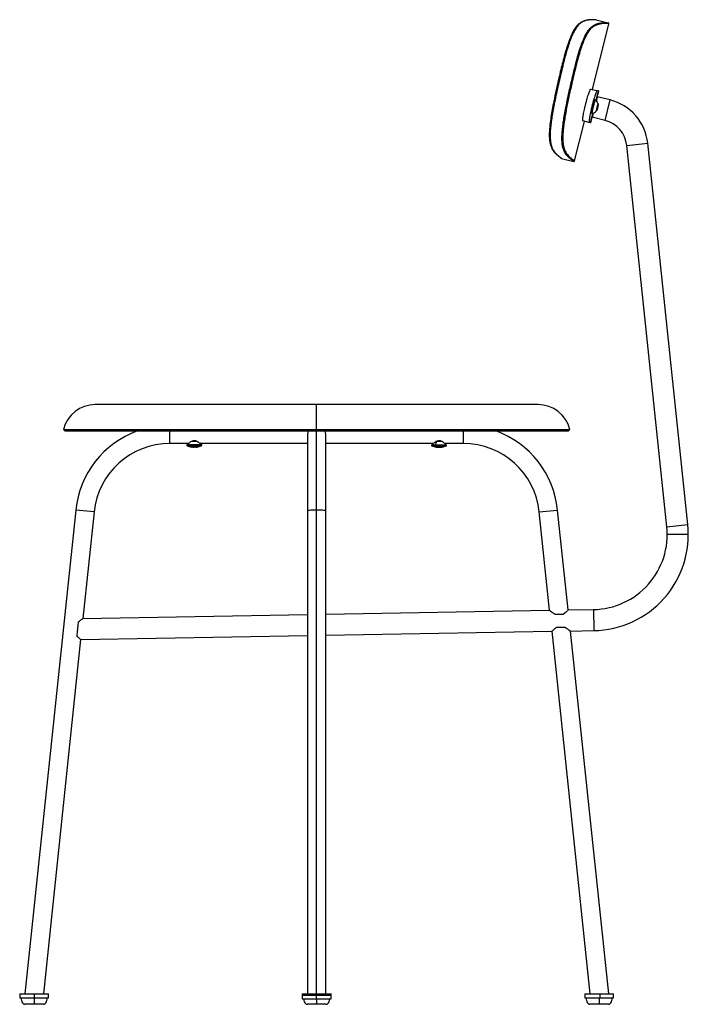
# Paper-space layout '_Back' of a CAD drawing. Header units: millimetres. Extents: x -226 to 282, y -5 to 743.
import ezdxf

# ---------------------------------------------------------------- set-up
doc = ezdxf.new("R2010")
doc.units = ezdxf.units.MM

psp = doc.layouts.new('_Back')

# ---------------------------------------------------------------- linework, layer by layer
at = {"color": 7, "linetype": 'Continuous', "lineweight": 25}
for p, q in [((212.4, 742.91), (221.62, 740.61)), ((209.53, 690.04), (221.98, 740)), ((221.98, 740), (221.98, 740)), ((208.35, 690.34), (213.83, 688.97)), ((213.83, 688.97), (212.04, 681.81)), ((213.29, 684.47), (214.38, 688.83)), ((211.78, 682.01), (211.41, 682.1)), ((222.99, 682.05), (213.29, 684.47)), ((219.12, 666.52), (222.99, 682.05)), ((209.93, 677.69), (210.3, 677.6)), ((212.76, 673.99), (212.97, 675.36)), ((213.13, 674.84), (212.76, 673.99)), ((212.9, 674.9), (213.13, 674.84)), ((212.97, 675.36), (213.54, 677.58)), ((213.7, 677.06), (213.13, 674.84)), ((213.42, 677.13), (213.7, 677.06)), ((213.54, 677.58), (213.91, 678.43)), ((213.91, 678.43), (213.7, 677.06)), ((213.89, 679.06), (213.98, 678.74)), ((195.98, 635.71), (203.48, 665.79)), ((207.78, 664.71), (202.3, 666.08)), ((209.57, 671.87), (207.78, 664.71)), ((208.33, 664.58), (209.42, 668.94)), ((208.87, 671.91), (209.24, 671.82)), ((209.2, 671.87), (209.25, 671.82)), ((219.12, 666.52), (209.42, 668.94)), ((235.68, 647.48), (251.59, 649.15)), ((266.12, 357.86), (235.68, 647.48)), ((282.03, 359.54), (251.59, 649.15)), ((186.15, 637.64), (195.37, 635.34)), ((195.97, 635.71), (195.98, 635.71)), ((168.22, 450.65), (-168.22, 450.65)), ((0, -0.95), (0, 450.65)), ((-192.5, 431.62), (-191.5, 430.62)), ((-192.5, 431.62), (192.5, 431.62)), ((-191.5, 430.62), (191.5, 430.62)), ((-111.49, 421), (-111.49, 430.62)), ((-7, 428), (-7, 3)), ((7, 3), (7, 428)), ((111.49, 421), (111.49, 430.62)), ((191.5, 430.62), (192.5, 431.62)), ((-97.69, 421), (-111.49, 421)), ((-97.69, 421), (-98.51, 420.18)), ((-98.51, 420.18), (-87.49, 420.18)), ((-98.37, 419.38), (-87.63, 419.38)), ((-90.89, 422.69), (-95.11, 422.69)), ((-94.13, 422.69), (-94.13, 423.12)), ((-89.16, 421.55), (-87.9, 420.18)), ((-87.49, 420.18), (-88.31, 421)), ((-7, 421), (-88.31, 421)), ((88.43, 421), (7, 421)), ((88.43, 421), (87.49, 420.06)), ((87.49, 420.06), (98.51, 420.06)), ((87.63, 419.25), (98.37, 419.25)), ((91.43, 422.57), (90.12, 420.06)), ((95.35, 422.57), (90.67, 422.57)), ((98.51, 420.06), (97.57, 421)), ((111.49, 421), (97.57, 421)), ((-183.09, 370.53), (-221.72, 3)), ((-169.17, 369.06), (-183.09, 370.53)), ((-169.17, 369.06), (-177.68, 288.14)), ((169.17, 369.06), (183.09, 370.53)), ((177.03, 294.33), (169.17, 369.06)), ((191.08, 294.58), (183.09, 370.53)), ((266.12, 357.86), (282.03, 359.54)), ((282.43, 351.9), (266.43, 351.9)), ((7, 291.36), (177.03, 294.33)), ((191.08, 294.58), (210.42, 294.91)), ((210.42, 294.91), (210.7, 278.92)), ((-177.68, 288.14), (-7, 291.12)), ((7, 275.36), (178.7, 278.36)), ((178.7, 278.36), (207.65, 3)), ((192.76, 278.6), (210.7, 278.92)), ((192.76, 278.6), (221.72, 3)), ((-179.36, 272.11), (-207.65, 3)), ((-179.36, 272.11), (-7, 275.12)), ((-225.68, 3), (-225.68, 0)), ((-225.68, 3), (-203.68, 3)), ((-225.68, 0), (-203.68, 0)), ((-214.68, 3), (-214.68, 0)), ((-203.68, 0), (-203.68, 3)), ((-11, 3), (-11, -0.95)), ((-11, 3), (-7.46, 3)), ((-11, 2.05), (11, 2.05)), ((-4, 3), (-4, 2.05)), ((4, 2.05), (4, 3)), ((7.44, 3), (11, 3)), ((11, -0.95), (11, 3)), ((203.68, 3), (203.68, 0)), ((203.68, 3), (225.68, 3)), ((203.68, 0), (225.68, 0)), ((215.14, 3), (215.14, 0)), ((225.68, 0), (225.68, 3)), ((-11, -0.95), (11, -0.95))]:
    psp.add_line(p, q, dxfattribs=at)
at = {"color": 7, "linetype": 'Continuous', "lineweight": 25, "flags": 128}
for points in [[(209.93, 677.69), (209.6, 676.36), (209.31, 675.08), (209.07, 673.92), (208.9, 672.98), (208.83, 672.31), (208.83, 671.96), (208.87, 671.91)], [(-6.49, 430.62), (-6.82, 429.56), (-7, 428)], [(7, 428), (6.82, 429.56), (6.49, 430.62)], [(-95.23, 418.44), (-95.22, 418.42), (-95.2, 418.4), (-95.19, 418.39), (-95.18, 418.38), (-95.16, 418.38), (-95.15, 418.38), (-95.13, 418.39), (-95.12, 418.4)], [(0, 370.53), (-1.56, 370.51), (-3.04, 370.45), (-4.36, 370.37), (-5.47, 370.25), (-6.31, 370.11), (-6.82, 369.96), (-7, 369.79)], [(7, 369.79), (6.82, 369.96), (6.31, 370.11), (5.47, 370.25), (4.36, 370.37), (3.04, 370.45), (1.56, 370.51), (0, 370.53)]]:
    psp.add_lwpolyline(points, dxfattribs=at)
at = {"color": 7, "linetype": 'Continuous', "lineweight": 25}
for centre, radius, start, end in [((224.57, 675.23), 14.84, 152.44015, 170.46506), ((224.04, 675.41), 13.91, 151.70494, 170.94009), ((208.49, 677.42), 5.65, 13.42579, 54.33283), ((213.8, 645.18), 38, 6, 76), ((236.42, 669.64), 27.31, 163.05848, 175.32814), ((208.47, 677.51), 5.69, 277.44534, 317.79036), ((208.49, 677.42), 5.65, 277.66717, 318.57421), ((227.23, 672.62), 14.59, 155.23014, 175.81452), ((199.43, 679.8), 14.59, 335.23014, 355.81452), ((213.8, 645.18), 22, 6, 76), ((-168.22, 425.65), 25, 90, 166.18397), ((168.22, 425.65), 25, 13.81603, 90), ((-111.49, 363), 72, 110.08262, 174), ((111.49, 363), 72, 6, 69.91738), ((-111.49, 363), 58, 90, 174), ((-98.16, 419.83), 0.5, 135, 245.11235), ((-93, 430.94), 12.75, 245.11235, 260.2068), ((-93.05, 429.37), 11.18, 281.1931, 296.66678), ((-93, 430.94), 12.75, 279.7932, 294.88765), ((-88.28, 419.83), 0.519, 298.72525, 42.62887), ((-87.84, 419.83), 0.5, 294.88765, 45), ((87.84, 419.71), 0.5, 135, 245.11235), ((93, 430.82), 12.75, 245.11235, 259.74746), ((90.8, 419.72), 0.761, 153.11103, 217.46922), ((93.47, 422.83), 4.85, 227.51875, 249.87649), ((93, 430.82), 12.75, 280.25254, 294.88765), ((98.16, 419.71), 0.5, 294.88765, 45), ((111.49, 363), 58, 6, 90), ((-94.19, 427.17), 8.79, 263.17182, 276.82818), ((-95.27, 418.54), 0.204, 316.99892, 331.04227), ((-93.97, 428.42), 10.04, 269.36255, 276.38779), ((-92.03, 428.42), 10.04, 263.61164, 276.38836), ((-91.81, 427.17), 8.79, 269.31972, 276.82714), ((-90.73, 418.54), 0.204, 208.95773, 223.00108), ((-90.84, 418.43), 0.0559, 217.86658, 276.0507), ((90.94, 419.41), 1.15, 259.79001, 288.89582), ((91.41, 424.01), 5.76, 266.74895, 274.5837), ((92.53, 430.23), 11.98, 264.15133, 266.53275), ((92.53, 430.23), 11.97, 266.53291, 275.84925), ((93.47, 430.23), 11.97, 267.74525, 273.46729), ((94.59, 424.02), 5.77, 261.57157, 278.42843), ((95.07, 419.41), 1.16, 262.84222, 288.83032), ((209.43, 351.9), 73, 271, 6), ((209.43, 351.9), 57, 271, 6)]:
    psp.add_arc(centre, radius, start, end, dxfattribs=at)
for points, knots in [([(211.67, 742.93), (211.68, 742.94), (211.7, 742.96), (211.58, 742.95), (211.38, 742.98), (210.75, 743.01), (209.43, 743.04), (207.25, 742.96), (204.87, 742.61), (202.44, 741.82), (200.57, 740.87), (198.86, 739.55), (197.47, 738.12), (195.96, 736.02), (194.36, 733.16), (192.77, 729.66), (191.25, 725.62), (189.86, 721.32), (188.43, 716.39), (186.99, 710.89), (185.52, 704.87), (183.86, 697.85), (182.03, 689.82), (180.34, 681.8), (179, 674.84), (178.01, 668.98), (177.3, 663.79), (176.88, 659.37), (176.73, 655.76), (176.83, 652.73), (177.16, 649.93), (177.72, 647.57), (178.48, 645.61), (179.49, 643.79), (180.68, 642.22), (181.95, 640.95), (183.05, 639.98), (183.93, 639.25), (184.6, 638.72), (184.98, 638.43), (185.18, 638.28), (185.28, 638.21), (185.29, 638.22), (185.3, 638.23)], [0, 0, 0, 0, 0.002326, 0.012257, 0.021882, 0.058419, 0.123067, 0.180791, 0.238471, 0.271192, 0.303972, 0.320382, 0.336801, 0.353353, 0.36982, 0.386325, 0.402792, 0.419171, 0.435509, 0.457371, 0.479122, 0.500885, 0.533541, 0.566248, 0.588103, 0.609849, 0.631681, 0.64808, 0.664457, 0.680964, 0.697337, 0.719258, 0.741061, 0.762899, 0.799623, 0.836325, 0.873053, 0.909771, 0.942083, 0.973937, 0.982005, 0.990626, 1, 1, 1, 1]), ([(212.4, 742.91), (212.38, 742.91), (212.35, 742.91), (212.1, 742.94), (211.77, 742.97), (211.35, 743), (210.87, 743.02), (210.33, 743.03), (209.67, 743.03), (208.88, 743), (207.96, 742.95), (207.03, 742.86), (205.96, 742.7), (204.72, 742.41), (203.31, 741.94), (201.96, 741.33), (200.66, 740.51), (199.44, 739.52), (198.33, 738.32), (197.36, 737.02), (196.22, 735.24), (194.77, 732.52), (193.33, 729.16), (192.21, 726.14), (191.24, 723.3), (190.16, 719.83), (188.97, 715.6), (187.68, 710.66), (186.28, 704.96), (184.79, 698.68), (183.27, 692.01), (181.82, 685.39), (180.52, 679), (179.45, 673.27), (178.61, 668.13), (177.95, 663.28), (177.52, 658.74), (177.37, 654.61), (177.55, 651.21), (177.95, 648.68), (178.46, 646.82), (179.01, 645.35), (179.67, 644.07), (180.43, 642.89), (181.29, 641.82), (182.18, 640.9), (183.07, 640.09), (183.9, 639.38), (184.66, 638.77), (185.29, 638.28), (185.77, 637.92), (186.09, 637.69), (186.13, 637.66), (186.15, 637.64)], [0, 0, 0, 0, 0.029472, 0.055521, 0.078713, 0.100404, 0.120678, 0.139756, 0.158014, 0.181812, 0.203713, 0.22312, 0.240901, 0.265452, 0.287462, 0.306212, 0.322315, 0.336783, 0.34912, 0.357852, 0.365985, 0.382209, 0.397877, 0.406276, 0.415013, 0.427403, 0.441126, 0.456447, 0.47531, 0.496222, 0.516998, 0.539661, 0.560154, 0.579033, 0.595799, 0.61144, 0.628978, 0.645536, 0.662472, 0.680844, 0.694443, 0.708911, 0.725165, 0.743849, 0.764903, 0.789309, 0.813784, 0.84118, 0.870421, 0.900977, 0.932759, 0.965765, 1, 1, 1, 1]), ([(195.37, 635.34), (195.35, 635.36), (195.31, 635.39), (194.98, 635.62), (194.49, 635.98), (193.84, 636.48), (193.07, 637.1), (192.22, 637.81), (191.31, 638.62), (190.4, 639.55), (189.52, 640.62), (188.74, 641.81), (188.06, 643.1), (187.49, 644.56), (186.96, 646.43), (186.55, 648.96), (186.34, 652.37), (186.48, 656.5), (186.9, 661.04), (187.55, 665.9), (188.38, 671.04), (189.44, 676.77), (190.74, 683.17), (192.11, 689.48), (193.49, 695.54), (194.78, 701.04), (196.03, 706.17), (197.18, 710.74), (198.24, 714.68), (199.26, 718.2), (200.22, 721.26), (201.13, 723.92), (202.26, 726.94), (203.42, 729.63), (204.58, 731.89), (205.46, 733.44), (206.33, 734.78), (207.31, 736.08), (208.44, 737.27), (209.68, 738.27), (210.99, 739.08), (212.36, 739.68), (213.8, 740.15), (215.06, 740.43), (216.17, 740.59), (217.13, 740.68), (218.09, 740.73), (218.99, 740.74), (219.71, 740.74), (220.27, 740.72), (220.7, 740.69), (221.06, 740.67), (221.36, 740.64), (221.57, 740.61), (221.6, 740.61), (221.62, 740.61)], [0, 0, 0, 0, 0.034411, 0.067586, 0.099532, 0.130244, 0.159634, 0.18717, 0.211767, 0.236295, 0.257451, 0.276222, 0.292545, 0.307067, 0.320705, 0.339098, 0.356007, 0.372479, 0.389866, 0.405339, 0.421901, 0.440533, 0.460748, 0.483095, 0.500619, 0.518374, 0.535416, 0.549521, 0.561888, 0.573269, 0.583661, 0.592292, 0.600599, 0.616137, 0.624195, 0.632316, 0.64044, 0.649179, 0.661544, 0.676064, 0.692236, 0.711073, 0.733191, 0.757865, 0.776074, 0.795997, 0.81852, 0.842973, 0.869006, 0.887018, 0.90619, 0.926555, 0.948316, 0.972714, 1, 1, 1, 1]), ([(212.4, 742.91), (212.27, 742.92), (212.08, 742.95), (211.86, 742.9), (211.77, 742.86), (211.75, 742.84)], [0, 0, 0, 0, 0.561954, 0.864463, 1, 1, 1, 1]), ([(221.99, 740.19), (221.99, 740.22), (221.97, 740.29), (221.93, 740.38), (221.87, 740.46), (221.77, 740.55), (221.68, 740.59), (221.62, 740.61)], [0, 0, 0, 0, 0.169184, 0.342334, 0.515483, 0.685035, 1, 1, 1, 1]), ([(221.98, 740), (221.97, 740), (221.97, 740), (221.95, 740), (221.91, 740.01), (221.86, 740.02), (221.77, 740.03), (221.65, 740.04), (221.5, 740.05), (221.26, 740.07), (220.92, 740.1), (220.43, 740.12), (219.79, 740.14), (218.93, 740.13), (217.83, 740.09), (216.56, 740), (215.3, 739.8), (214.13, 739.52), (213.1, 739.2), (212.03, 738.78), (210.98, 738.25), (210.03, 737.63), (209.14, 736.93), (208.19, 736.03), (207.17, 734.81), (206.09, 733.26), (205.06, 731.45), (204.11, 729.57), (202.97, 727.06), (201.6, 723.47), (200.07, 718.83), (198.53, 713.49), (196.98, 707.52), (195.39, 700.98), (193.6, 693.34), (191.65, 684.61), (190, 676.47), (188.83, 670.03), (188.09, 665.3), (187.49, 660.74), (187.11, 656.47), (186.99, 652.69), (187.16, 649.59), (187.52, 647.09), (188.08, 644.93), (188.81, 643.11), (189.67, 641.63), (190.63, 640.33), (191.63, 639.26), (192.63, 638.34), (193.51, 637.59), (194.27, 636.99), (194.9, 636.49), (195.41, 636.11), (195.76, 635.86), (195.92, 635.75), (195.97, 635.72), (195.97, 635.71), (195.97, 635.71)], [0, 0, 0, 0, 0.003015, 0.011545, 0.01962, 0.029062, 0.039183, 0.050769, 0.062546, 0.075003, 0.096229, 0.116152, 0.13745, 0.165616, 0.193126, 0.220759, 0.248499, 0.264951, 0.28031, 0.297464, 0.31215, 0.322888, 0.333489, 0.343953, 0.354583, 0.365179, 0.375725, 0.383677, 0.391656, 0.407479, 0.423341, 0.439122, 0.460156, 0.481253, 0.502364, 0.533931, 0.565623, 0.581454, 0.597314, 0.613158, 0.628948, 0.644805, 0.660499, 0.676341, 0.692082, 0.712829, 0.733914, 0.755084, 0.78303, 0.810739, 0.838487, 0.866746, 0.894468, 0.924271, 0.955159, 0.98324, 0.994502, 1, 1, 1, 1]), ([(221.97, 740), (221.98, 740.03), (222, 740.09), (221.99, 740.16), (221.99, 740.19)], [0, 0, 0, 0, 0.4999113, 1, 1, 1, 1]), ([(202.3, 666.08), (202.26, 666.14), (202.17, 666.26), (202.17, 667.02), (202.28, 668.18), (202.5, 669.74), (202.82, 671.62), (203.24, 673.75), (203.75, 676.06), (204.32, 678.45), (204.94, 680.83), (205.57, 683.1), (206.2, 685.19), (206.8, 687), (207.34, 688.48), (207.79, 689.56), (208.15, 690.24), (208.28, 690.3), (208.35, 690.34)], [0, 0, 0, 0, 0.062412, 0.124998, 0.187262, 0.249886, 0.312192, 0.374719, 0.43723, 0.5, 0.562412, 0.624998, 0.687262, 0.749887, 0.812192, 0.874719, 0.937229, 1, 1, 1, 1]), ([(213.18, 689.13), (213.12, 689.1), (212.98, 689.04), (212.62, 688.36), (212.17, 687.29), (211.63, 685.81), (211.04, 684), (210.41, 681.91), (209.77, 679.64), (209.15, 677.26), (208.58, 674.87), (208.07, 672.56), (207.65, 670.43), (207.33, 668.55), (207.11, 666.99), (207, 665.82), (207, 665.05), (207.09, 664.93), (207.14, 664.87)], [0, 0, 0, 0, 0.062412, 0.124998, 0.187262, 0.249886, 0.312192, 0.374719, 0.43723, 0.5, 0.562412, 0.624998, 0.687262, 0.749887, 0.812192, 0.874719, 0.937229, 1, 1, 1, 1]), ([(214.31, 688.85), (214.33, 688.85), (214.5, 688.8), (214.14, 688.89), (213.83, 688.97)], [0, 0, 0, 0, 0.1344, 1, 1, 1, 1]), ([(213.29, 684.47), (213.28, 684.46), (213.28, 684.43), (213.22, 684.23), (213.13, 683.88), (212.96, 683.25), (212.74, 682.38), (212.54, 681.61), (212.46, 681.3)], [0, 0, 0, 0, 0.13461, 0.27434, 0.419192, 0.594958, 0.837588, 1, 1, 1, 1]), ([(210.16, 672.1), (210.09, 671.8), (209.94, 671.16), (209.77, 670.45), (209.64, 669.9), (209.53, 669.41), (209.44, 669.03), (209.42, 668.97), (209.42, 668.94)], [0, 0, 0, 0, 0.15501, 0.326052, 0.467016, 0.577875, 0.794716, 1, 1, 1, 1]), ([(208.26, 664.59), (208.28, 664.59), (208.45, 664.55), (208.09, 664.63), (207.78, 664.71)], [0, 0, 0, 0, 0.1344, 1, 1, 1, 1]), ([(185.46, 638.27), (185.48, 638.21), (185.53, 638.09), (185.66, 637.93), (185.85, 637.75), (186.03, 637.68), (186.15, 637.64)], [0, 0, 0, 0, 0.197013, 0.408423, 0.615439, 1, 1, 1, 1]), ([(195.37, 635.34), (195.43, 635.33), (195.53, 635.32), (195.66, 635.35), (195.75, 635.4), (195.83, 635.46), (195.88, 635.51), (195.9, 635.54)], [0, 0, 0, 0, 0.314965, 0.484517, 0.657666, 0.830816, 1, 1, 1, 1]), ([(195.9, 635.54), (195.92, 635.56), (195.95, 635.62), (195.97, 635.68), (195.97, 635.71)], [0, 0, 0, 0, 0.500062, 1, 1, 1, 1]), ([(-97.34, 421.14), (-97.28, 421.19), (-97.07, 421.38), (-96.26, 422.03), (-95.09, 422.78), (-93.94, 423.24), (-93.31, 423.29), (-93, 423.32)], [0, 0, 0, 0, 0.114194, 0.422452, 0.717624, 0.8605, 1, 1, 1, 1]), ([(-93, 423.32), (-92.7, 423.29), (-92.07, 423.25), (-90.92, 422.79), (-89.74, 422.03), (-88.93, 421.38), (-88.72, 421.19), (-88.66, 421.14)], [0, 0, 0, 0, 0.1342752, 0.2823024, 0.5775659, 0.8846117, 1, 1, 1, 1]), ([(88.55, 421.06), (88.56, 421.06), (88.59, 421.09), (88.93, 421.37), (89.73, 422.02), (90.92, 422.79), (92.06, 423.24), (92.69, 423.29), (93, 423.32)], [0, 0, 0, 0, 0.042387, 0.189332, 0.471443, 0.741577, 0.872334, 1, 1, 1, 1]), ([(93, 423.32), (93.3, 423.29), (93.93, 423.25), (95.08, 422.79), (96.27, 422.02), (97.07, 421.37), (97.41, 421.09), (97.44, 421.06), (97.45, 421.06)], [0, 0, 0, 0, 0.122887, 0.2583596, 0.528581, 0.8095856, 0.9570688, 1, 1, 1, 1]), ([(177.03, 294.33), (177.04, 294.32), (177.08, 294.29), (177.43, 294.01), (178.24, 293.4), (179.55, 292.42), (180.65, 291.74), (181.19, 291.4)], [0, 0, 0, 0, 0.123245, 0.250594, 0.500297, 0.750182, 1, 1, 1, 1]), ([(187.54, 291.51), (187.79, 291.7), (188.21, 292), (188.64, 292.35), (189.28, 292.89), (190.05, 293.59), (190.72, 294.22), (190.81, 294.31), (190.81, 294.31)], [0, 0, 0, 0, 0.166968, 0.280436, 0.314362, 0.666189, 0.999204, 1, 1, 1, 1]), ([(-182.13, 274.49), (-182.07, 275.05), (-181.95, 276.22), (-181.71, 278.45), (-181.45, 280.98), (-181.17, 283.56), (-181.03, 284.97), (-180.96, 285.65)], [0, 0, 0, 0, 0.1769704, 0.3672411, 0.5634834, 0.7901063, 1, 1, 1, 1]), ([(-180.96, 285.65), (-180.52, 285.96), (-179.65, 286.57), (-178.62, 287.38), (-177.84, 288.01), (-177.73, 288.1), (-177.68, 288.14)], [0, 0, 0, 0, 0.2496299, 0.4999749, 0.7501418, 1, 1, 1, 1]), ([(181.19, 291.4), (181.75, 291.41), (182.89, 291.43), (185.13, 291.47), (186.63, 291.5), (187.54, 291.51)], [0, 0, 0, 0, 0.277179, 0.562145, 1, 1, 1, 1]), ([(178.7, 278.36), (178.71, 278.36), (178.71, 278.36), (178.72, 278.37), (178.73, 278.39), (178.76, 278.41), (178.79, 278.44), (178.82, 278.47), (178.87, 278.52), (178.92, 278.56), (179.04, 278.68), (179.28, 278.91), (179.7, 279.31), (180.23, 279.79), (180.73, 280.23), (181.17, 280.6), (181.51, 280.88), (181.87, 281.16), (182.12, 281.33), (182.24, 281.42)], [0, 0, 0, 0, 0.027432, 0.054887, 0.08239, 0.109963, 0.137633, 0.165422, 0.193355, 0.221455, 0.249745, 0.372361, 0.499587, 0.623241, 0.74947, 0.814257, 0.877511, 0.939374, 1, 1, 1, 1]), ([(182.24, 281.42), (182.71, 281.43), (183.23, 281.44), (184.3, 281.46), (184.86, 281.47), (185.97, 281.48), (186.53, 281.49), (187.61, 281.51), (188.12, 281.52), (188.59, 281.53)], [0, 0, 0, 0, 0.25, 0.25, 0.5, 0.5, 0.75, 0.75, 1, 1, 1, 1]), ([(188.59, 281.53), (188.67, 281.48), (188.83, 281.39), (189.06, 281.25), (189.29, 281.11), (189.51, 280.96), (189.74, 280.82), (189.96, 280.67), (190.35, 280.4), (190.88, 280.02), (191.4, 279.64), (191.75, 279.38), (191.99, 279.2), (192.19, 279.04), (192.37, 278.91), (192.51, 278.8), (192.62, 278.71), (192.7, 278.65), (192.75, 278.61), (192.75, 278.6), (192.76, 278.6)], [0, 0, 0, 0, 0.034706, 0.069657, 0.104875, 0.140385, 0.176209, 0.212368, 0.248885, 0.376037, 0.498738, 0.5595, 0.618532, 0.676012, 0.732133, 0.787101, 0.841136, 0.894469, 0.947342, 1, 1, 1, 1]), ([(-179.36, 272.11), (-179.4, 272.15), (-179.48, 272.22), (-180.1, 272.79), (-180.83, 273.44), (-181.38, 273.9), (-181.63, 274.1), (-181.82, 274.25), (-181.99, 274.39), (-182.13, 274.49)], [0, 0, 0, 0, 0.249087, 0.498829, 0.748783, 0.874113, 0.889574, 0.915711, 1, 1, 1, 1]), ([(-224.68, 0), (-224.63, -0.74), (-224.53, -2.1), (-223.85, -3.61), (-223.13, -4.42), (-222.62, -4.77), (-222.14, -4.97), (-221.83, -4.99), (-221.68, -5)], [0, 0, 0, 0, 0.346618, 0.642297, 0.758195, 0.853647, 0.932805, 1, 1, 1, 1]), ([(-224.68, 0), (-224.65, 0), (-224.58, 0), (-223.98, 0), (-223.06, 0), (-221.8, 0), (-220.28, 0), (-218.54, 0), (-216.65, 0), (-215.34, 0), (-214.68, 0)], [0, 0, 0, 0, 0.124945, 0.25, 0.374944, 0.5, 0.624944, 0.75, 0.87496, 1, 1, 1, 1]), ([(-214.68, 0), (-214.68, -0.62), (-214.68, -1.85), (-214.68, -3.27), (-214.68, -4.18), (-214.68, -4.65), (-214.68, -4.95), (-214.68, -4.98), (-214.68, -5)], [0, 0, 0, 0, 0.291125, 0.577452, 0.704337, 0.815905, 0.913214, 1, 1, 1, 1]), ([(-214.68, 0), (-214.03, 0), (-212.72, 0), (-210.83, 0), (-209.09, 0), (-207.57, 0), (-206.31, 0), (-205.39, 0), (-204.79, 0), (-204.72, 0), (-204.68, 0)], [0, 0, 0, 0, 0.12496, 0.25, 0.374944, 0.5, 0.624944, 0.75, 0.874945, 1, 1, 1, 1]), ([(-207.68, -5), (-207.54, -4.99), (-207.23, -4.97), (-206.75, -4.77), (-206.24, -4.42), (-205.52, -3.61), (-204.84, -2.1), (-204.74, -0.74), (-204.68, 0)], [0, 0, 0, 0, 0.067195, 0.146353, 0.241805, 0.357703, 0.653382, 1, 1, 1, 1]), ([(-7, 3), (-6.93, 3), (-6.78, 3), (-5.72, 3), (-4.14, 3), (-2.16, 3), (-0.66, 3), (0, 3)], [0, 0, 0, 0, 0.210751, 0.410476, 0.591302, 0.819652, 1, 1, 1, 1]), ([(0, 3), (0.66, 3), (2.16, 3), (4.14, 3), (5.72, 3), (6.78, 3), (6.93, 3), (7, 3)], [0, 0, 0, 0, 0.180348, 0.408698, 0.589524, 0.789249, 1, 1, 1, 1]), ([(204.68, 0), (204.74, -0.74), (204.84, -2.1), (205.52, -3.61), (206.24, -4.42), (206.75, -4.77), (207.23, -4.97), (207.54, -4.99), (207.68, -5)], [0, 0, 0, 0, 0.346618, 0.642297, 0.758195, 0.853647, 0.932805, 1, 1, 1, 1]), ([(204.68, 0), (204.72, 0), (204.79, 0), (205.39, 0), (206.31, 0), (207.57, 0), (209.09, 0), (210.83, 0), (212.72, 0), (214.03, 0), (214.68, 0)], [0, 0, 0, 0, 0.124945, 0.25, 0.374944, 0.5, 0.624944, 0.75, 0.87496, 1, 1, 1, 1]), ([(214.68, 0), (214.68, -0.62), (214.68, -1.85), (214.68, -3.27), (214.68, -4.18), (214.68, -4.65), (214.68, -4.95), (214.68, -4.98), (214.68, -5)], [0, 0, 0, 0, 0.291125, 0.577452, 0.704337, 0.815905, 0.913214, 1, 1, 1, 1]), ([(214.68, 0), (215.34, 0), (216.65, 0), (218.54, 0), (220.28, 0), (221.8, 0), (223.06, 0), (223.98, 0), (224.58, 0), (224.65, 0), (224.68, 0)], [0, 0, 0, 0, 0.12496, 0.25, 0.374944, 0.5, 0.624944, 0.75, 0.874945, 1, 1, 1, 1]), ([(221.68, -5), (221.83, -4.99), (222.14, -4.97), (222.62, -4.77), (223.13, -4.42), (223.85, -3.61), (224.53, -2.1), (224.63, -0.74), (224.68, 0)], [0, 0, 0, 0, 0.067195, 0.146353, 0.241805, 0.357703, 0.653382, 1, 1, 1, 1]), ([(-9.87, -0.95), (-9.83, -1.36), (-9.74, -2.41), (-9.16, -3.61), (-8.45, -4.42), (-7.94, -4.77), (-7.45, -4.97), (-7.14, -4.99), (-7, -5)], [0, 0, 0, 0, 0.230871, 0.57893, 0.715359, 0.82772, 0.920901, 1, 1, 1, 1]), ([(0, -0.95), (0, -1.25), (0, -2.15), (0, -3.27), (0, -4.18), (0, -4.65), (0, -4.95), (0, -4.98), (0, -5)], [0, 0, 0, 0, 0.1660594, 0.5029024, 0.6521731, 0.7834253, 0.8979028, 1, 1, 1, 1]), ([(7, -5), (7.14, -4.99), (7.45, -4.97), (7.94, -4.77), (8.45, -4.42), (9.16, -3.61), (9.74, -2.41), (9.83, -1.36), (9.87, -0.95)], [0, 0, 0, 0, 0.079099, 0.17228, 0.284641, 0.42107, 0.769129, 1, 1, 1, 1])]:
    psp.add_open_spline(points, degree=3, knots=knots, dxfattribs=at)
for points in [[(-214.68, -5), (-215.6, -5), (-217.43, -5), (-219.75, -5), (-221.36, -5), (-221.58, -5), (-221.68, -5)], [(-207.68, -5), (-207.79, -5), (-208.01, -5), (-209.62, -5), (-211.94, -5), (-213.77, -5), (-214.68, -5)], [(0, -5), (-0.92, -5), (-2.75, -5), (-5.07, -5), (-6.67, -5), (-6.89, -5), (-7, -5)], [(7, -5), (6.89, -5), (6.67, -5), (5.07, -5), (2.75, -5), (0.92, -5), (0, -5)], [(214.68, -5), (213.77, -5), (211.94, -5), (209.62, -5), (208.01, -5), (207.79, -5), (207.68, -5)], [(221.68, -5), (221.58, -5), (221.36, -5), (219.75, -5), (217.43, -5), (215.6, -5), (214.68, -5)]]:
    psp.add_open_spline(points, degree=3, dxfattribs=at)

doc.saveas('drawing.dxf')
